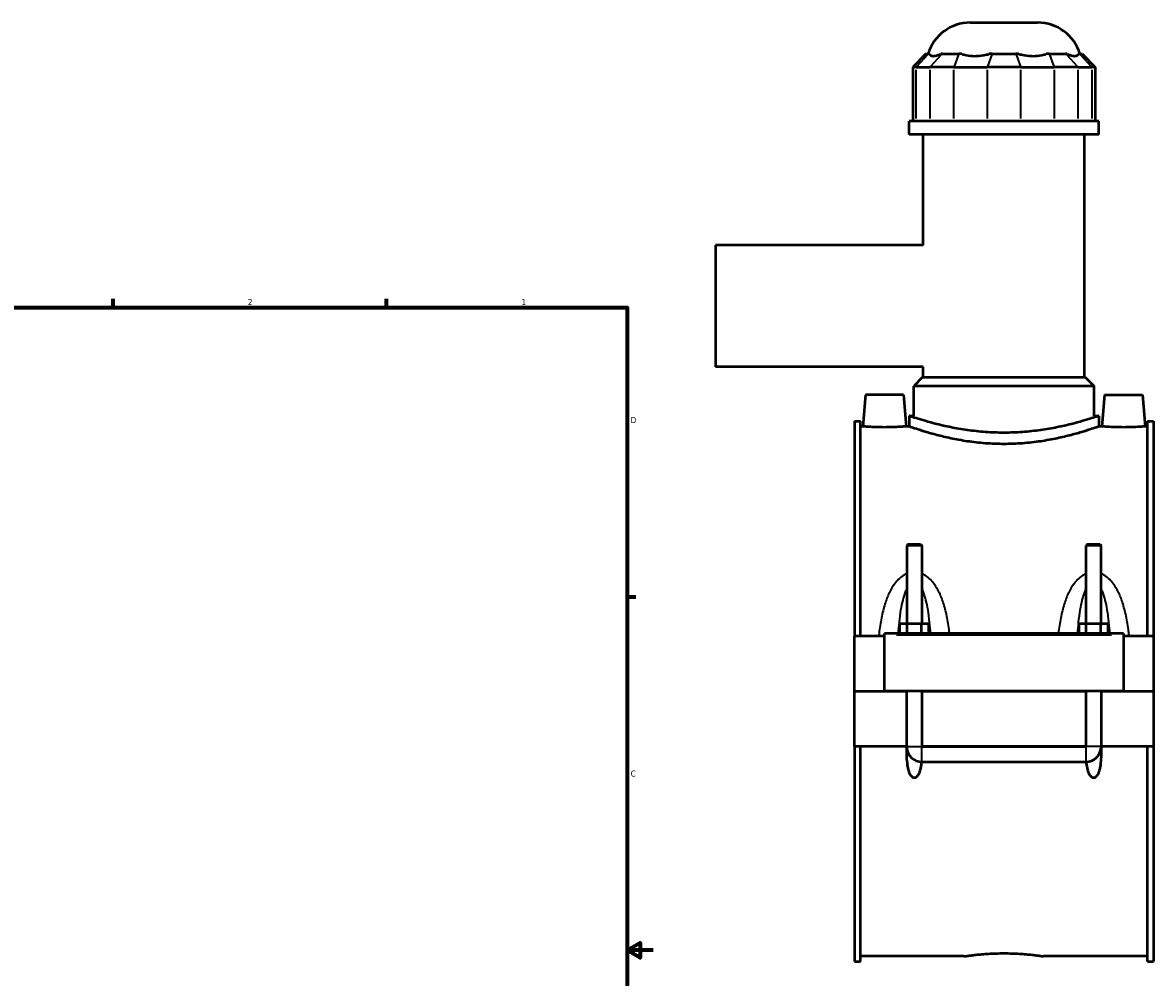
# Model space of a CAD drawing. Header units: inches. Extents: x -2.4 to 50, y -2 to 49.4.
# Tile 9 of 10: x 24.1 to 41.7, y 10.6 to 25.4. Entities that reach past the tile are written whole.
import ezdxf

# ---------------------------------------------------------------- set-up
doc = ezdxf.new("R2010")
doc.units = ezdxf.units.IN
doc.header["$MEASUREMENT"] = 0
for name, color, linetype, lineweight in [('Border (ANSI)', 7, 'Continuous', 70), ('Visible (ANSI)', 7, 'Continuous', 50), ('Visible Narrow (ANSI)', 7, 'Continuous', 35)]:
    doc.layers.add(name, color=color, linetype=linetype, lineweight=lineweight)
doc.styles.add('Note Text (ANSI)', font='tahoma.ttf')

# ---------------------------------------------------------------- blocks, each defined once
blk = doc.blocks.new('Borders Default Border')
at = {"layer": 'Border (ANSI)'}
for p, q in [((25.5, 21), (25.5, 21.134)), ((29.75, 21), (29.75, 21.134)), ((33.5, 16.5), (33.634, 16.5))]:
    blk.add_line(p, q, dxfattribs=at)
at = {"layer": 'Border (ANSI)', "flags": 128}
for points in [[(0.5, 1), (0.5, 21), (33.5, 21), (33.5, 1), (0.5, 1)], [(33.9, 11), (33.5, 11), (33.7, 11.115), (33.7, 10.885), (33.5, 11)]]:
    blk.add_lwpolyline(points, dxfattribs=at)
at = {"layer": 'Border (ANSI)', "color": 5, "true_color": 0x0000ff, "char_height": 0.0945, "attachment_point": 7, "style": 'Note Text (ANSI)'}
for s, insert in [('2', (27.596, 21.04)), ('1', (31.854, 21.04)), ('D', (33.553, 19.203)), ('C', (33.552, 13.701))]:
    blk.add_mtext(s, dxfattribs=dict(at, insert=insert))

msp = doc.modelspace()

# ---------------------------------------------------------------- linework, layer by layer
at = {"layer": 'Visible (ANSI)'}
for p, q in [((38.8372, 25.4342), (39.8855, 25.4342)), ((38.147, 24.9463), (37.9409, 24.7402)), ((38.147, 24.9463), (38.1836, 24.9463)), ((38.202, 24.9463), (38.1836, 24.9463)), ((38.3984, 24.9463), (38.38, 24.9463)), ((38.3984, 24.9463), (38.6587, 24.9463)), ((38.7031, 24.9463), (38.6587, 24.9463)), ((39.1773, 24.9463), (39.1329, 24.9463)), ((39.1773, 24.9463), (39.5454, 24.9463)), ((39.5898, 24.9463), (39.5454, 24.9463)), ((40.064, 24.9463), (40.0196, 24.9463)), ((40.064, 24.9463), (40.3243, 24.9463)), ((40.3427, 24.9463), (40.3243, 24.9463)), ((40.5391, 24.9463), (40.5207, 24.9463)), ((40.5391, 24.9463), (40.5757, 24.9463)), ((40.5757, 24.9463), (40.7818, 24.7402)), ((37.9932, 24.7402), (37.9409, 24.7402)), ((37.9409, 24.7402), (37.9409, 23.9008)), ((37.9932, 24.7402), (38.208, 24.7402)), ((38.5798, 24.7402), (38.208, 24.7402)), ((38.5798, 24.7402), (39.0984, 24.7402)), ((39.6243, 24.7402), (39.0984, 24.7402)), ((39.6243, 24.7402), (40.1429, 24.7402)), ((40.5147, 24.7402), (40.1429, 24.7402)), ((40.5147, 24.7402), (40.7295, 24.7402)), ((40.7818, 24.7402), (40.7295, 24.7402)), ((40.7818, 24.7402), (40.7818, 23.9008)), ((40.8384, 23.9008), (37.8843, 23.9008)), ((37.8843, 23.6917), (37.8843, 23.9008)), ((40.8384, 23.6917), (40.8384, 23.9008)), ((40.8384, 23.6917), (37.8843, 23.6917)), ((38.1058, 21.9711), (38.1058, 23.6917)), ((40.6169, 19.9161), (40.6169, 23.6917)), ((34.8713, 21.9711), (34.8713, 20.0774)), ((38.1058, 21.9711), (34.8713, 21.9711)), ((38.1058, 20.0774), (34.8713, 20.0774)), ((38.1058, 19.9161), (38.1058, 20.0774)), ((38.0955, 19.9161), (37.9581, 19.7787)), ((38.0955, 19.9161), (40.6272, 19.9161)), ((40.6272, 19.9161), (40.7646, 19.7787)), ((40.7646, 19.7787), (37.9581, 19.7787)), ((37.9581, 19.3161), (37.9581, 19.7787)), ((40.7646, 19.3161), (40.7646, 19.7787)), ((37.2061, 19.6453), (37.1628, 19.1512)), ((37.7966, 19.6453), (37.2061, 19.6453)), ((37.7966, 19.6453), (37.8398, 19.1512)), ((40.9261, 19.6453), (40.8828, 19.1512)), ((40.9261, 19.6453), (41.5166, 19.6453)), ((41.5166, 19.6453), (41.5598, 19.1512)), ((37.0363, 19.2337), (37.0363, 15.888)), ((37.0363, 19.2337), (37.1293, 19.2337)), ((37.1293, 15.888), (37.1293, 19.2337)), ((37.8843, 19.3161), (37.8843, 19.1512)), ((37.8843, 19.3161), (37.9581, 19.3161)), ((40.7646, 19.3161), (40.8384, 19.3161)), ((40.8384, 19.3161), (40.8384, 19.1512)), ((41.5933, 15.888), (41.5933, 19.2337)), ((41.5933, 19.2337), (41.6863, 19.2337)), ((41.6863, 19.2337), (41.6863, 15.888)), ((37.1628, 19.1512), (37.1293, 19.1512)), ((37.8843, 19.1512), (37.8398, 19.1512)), ((40.8828, 19.1512), (40.8384, 19.1512)), ((41.5933, 19.1512), (41.5598, 19.1512)), ((37.8719, 17.3212), (37.8482, 17.2976)), ((38.0845, 17.2976), (37.8482, 17.2976)), ((37.8482, 17.2976), (37.8482, 16.0848)), ((37.8719, 17.3212), (38.0608, 17.3212)), ((38.0608, 17.3212), (38.0845, 17.2976)), ((38.0845, 17.2976), (38.0845, 16.0848)), ((40.6619, 17.3212), (40.6382, 17.2976)), ((40.8745, 17.2976), (40.6382, 17.2976)), ((40.6382, 16.0848), (40.6382, 17.2976)), ((40.6619, 17.3212), (40.8508, 17.3212)), ((40.8508, 17.3212), (40.8745, 17.2976)), ((40.8745, 16.0848), (40.8745, 17.2976)), ((37.739, 15.9273), (37.739, 16.0848)), ((37.739, 16.0848), (37.8527, 16.0848)), ((37.8527, 15.9273), (37.8527, 16.0848)), ((37.8527, 16.0848), (38.08, 16.0848)), ((38.08, 15.9273), (38.08, 16.0848)), ((38.08, 16.0848), (38.1936, 16.0848)), ((38.1936, 15.9273), (38.1936, 16.0848)), ((40.529, 15.9273), (40.529, 16.0848)), ((40.529, 16.0848), (40.6427, 16.0848)), ((40.6427, 15.9273), (40.6427, 16.0848)), ((40.6427, 16.0848), (40.87, 16.0848)), ((40.87, 15.9273), (40.87, 16.0848)), ((40.87, 16.0848), (40.9836, 16.0848)), ((40.9836, 15.9273), (40.9836, 16.0848)), ((37.5013, 15.888), (37.0363, 15.888)), ((37.0363, 15.0312), (37.0363, 15.888)), ((37.5013, 15.9076), (37.5013, 15.9273)), ((41.2213, 15.9273), (37.5013, 15.9273)), ((37.5013, 15.0312), (37.5013, 15.9076)), ((41.2213, 15.9273), (41.2213, 15.9076)), ((41.2213, 15.9076), (41.2213, 15.0312)), ((41.6863, 15.888), (41.2213, 15.888)), ((41.6863, 15.888), (41.6863, 15.0312)), ((37.0363, 15.0312), (37.5013, 15.0312)), ((37.0363, 14.1704), (37.0363, 15.0272)), ((37.8482, 15.0272), (37.0363, 15.0272)), ((41.2213, 15.0312), (37.5013, 15.0312)), ((37.8482, 15.0312), (37.8482, 15.0272)), ((37.8482, 14.1704), (37.8482, 15.0272)), ((38.0845, 15.0312), (38.0845, 15.0272)), ((38.0845, 15.0272), (38.0845, 14.1704)), ((40.6382, 15.0272), (38.0845, 15.0272)), ((40.6382, 15.0272), (40.6382, 15.0312)), ((40.6382, 14.1704), (40.6382, 15.0272)), ((40.8745, 15.0272), (40.8745, 15.0312)), ((40.8745, 15.0272), (40.8745, 14.1704)), ((41.6863, 15.0272), (40.8745, 15.0272)), ((41.2213, 15.0312), (41.6863, 15.0312)), ((41.6863, 15.0272), (41.6863, 14.1704)), ((37.8482, 14.1704), (37.0363, 14.1704)), ((37.0363, 14.1704), (37.0363, 10.8247)), ((37.1293, 10.8247), (37.1293, 14.1704)), ((37.8496, 14.1704), (37.8482, 14.1704)), ((38.0845, 14.1704), (38.0831, 14.1704)), ((40.6382, 14.1704), (38.0845, 14.1704)), ((38.0845, 14.1691), (40.6382, 14.1691)), ((40.6396, 14.1704), (40.6382, 14.1704)), ((40.8745, 14.1704), (40.8731, 14.1704)), ((41.6863, 14.1704), (40.8745, 14.1704)), ((41.5933, 10.8247), (41.5933, 14.1704)), ((41.6863, 14.1704), (41.6863, 10.8247)), ((38.0845, 13.9342), (40.6382, 13.9342)), ((37.0363, 10.8247), (37.1293, 10.8247)), ((38.744, 10.9071), (37.1293, 10.9071)), ((41.5933, 10.9071), (39.9787, 10.9071)), ((41.5933, 10.8247), (41.6863, 10.8247))]:
    msp.add_line(p, q, dxfattribs=at)
for centre, radius, start, end in [((38.8372, 24.7472), 0.687, 90, 163.15289), ((39.8855, 24.7472), 0.687, 16.84711, 90), ((38.0845, 14.1704), 0.2362, 184.69338, 270), ((40.6382, 14.1704), 0.2362, 270, 355.30662)]:
    msp.add_arc(centre, radius, start, end, dxfattribs=at)
for points, knots in [([(38.202, 24.9463), (38.2051, 24.9386), (38.2099, 24.932), (38.2274, 24.9183), (38.2434, 24.9144), (38.2615, 24.9144), (38.2796, 24.9144), (38.3029, 24.9183), (38.3456, 24.932), (38.3626, 24.9386), (38.38, 24.9463)], [-0.5693984, -0.5693984, -0.5693984, -0.5693984, -0.3600644, -0.3600644, 0, 0, 0, 0.3600644, 0.3600644, 0.5693984, 0.5693984, 0.5693984, 0.5693984]), ([(38.7031, 24.9463), (38.7249, 24.9386), (38.7486, 24.932), (38.8161, 24.9183), (38.8621, 24.9144), (38.9058, 24.9144), (38.9494, 24.9144), (38.9985, 24.9183), (39.0764, 24.932), (39.1051, 24.9386), (39.1329, 24.9463)], [-0.5693984, -0.5693984, -0.5693984, -0.5693984, -0.3600644, -0.3600644, 0, 0, 0, 0.3600644, 0.3600644, 0.5693984, 0.5693984, 0.5693984, 0.5693984]), ([(39.5898, 24.9463), (39.6176, 24.9386), (39.6463, 24.932), (39.7242, 24.9183), (39.7733, 24.9144), (39.8169, 24.9144), (39.8606, 24.9144), (39.9066, 24.9183), (39.9741, 24.932), (39.9978, 24.9386), (40.0196, 24.9463)], [-0.5693984, -0.5693984, -0.5693984, -0.5693984, -0.3600644, -0.3600644, 0, 0, 0, 0.3600644, 0.3600644, 0.5693984, 0.5693984, 0.5693984, 0.5693984]), ([(40.3427, 24.9463), (40.3601, 24.9386), (40.3771, 24.932), (40.4198, 24.9183), (40.4431, 24.9144), (40.4612, 24.9144), (40.4793, 24.9144), (40.4953, 24.9183), (40.5128, 24.932), (40.5176, 24.9386), (40.5207, 24.9463)], [-0.5693984, -0.5693984, -0.5693984, -0.5693984, -0.3600644, -0.3600644, 0, 0, 0, 0.3600644, 0.3600644, 0.5693984, 0.5693984, 0.5693984, 0.5693984]), ([(39.3613, 19.0536), (39.2678, 19.0536), (39.1712, 19.057), (38.9798, 19.0705), (38.8848, 19.0807), (38.7031, 19.1061), (38.6162, 19.1213), (38.4557, 19.1535), (38.3821, 19.1706), (38.2518, 19.2033), (38.1905, 19.2202), (38.0824, 19.2517), (38.0354, 19.2663), (37.9598, 19.2905), (37.9311, 19.3002), (37.8933, 19.313), (37.8843, 19.3161), (37.8843, 19.3161)], [11.4077301, 11.4077301, 11.4077301, 11.4077301, 12.1209034, 12.1209034, 12.8340768, 12.8340768, 13.5472502, 13.5472502, 14.2604236, 14.2604236, 14.9732165, 14.9732165, 15.6860093, 15.6860093, 16.3988022, 16.3988022, 17.1115951, 17.1115951, 17.1115951, 17.1115951]), ([(40.8384, 19.3161), (40.8384, 19.3161), (40.8294, 19.313), (40.7916, 19.3002), (40.7629, 19.2905), (40.6873, 19.2663), (40.6403, 19.2517), (40.5322, 19.2202), (40.4709, 19.2033), (40.3406, 19.1706), (40.267, 19.1535), (40.1065, 19.1213), (40.0196, 19.1061), (39.8379, 19.0807), (39.7429, 19.0705), (39.5515, 19.057), (39.4549, 19.0536), (39.3613, 19.0536)], [5.703865, 5.703865, 5.703865, 5.703865, 6.4166579, 6.4166579, 7.1294508, 7.1294508, 7.8422436, 7.8422436, 8.5550365, 8.5550365, 9.2682099, 9.2682099, 9.9813833, 9.9813833, 10.6945567, 10.6945567, 11.4077301, 11.4077301, 11.4077301, 11.4077301]), ([(37.5013, 19.1372), (37.4587, 19.1372), (37.4133, 19.138), (37.3298, 19.1406), (37.2917, 19.1425), (37.2317, 19.146), (37.2058, 19.1479), (37.1713, 19.1505), (37.1628, 19.1512), (37.1628, 19.1512)], [2.59696, 2.59696, 2.59696, 2.59696, 2.9217148, 2.9217148, 3.2464695, 3.2464695, 3.5709548, 3.5709548, 3.8954401, 3.8954401, 3.8954401, 3.8954401]), ([(37.8398, 19.1512), (37.8398, 19.1512), (37.8314, 19.1505), (37.7969, 19.1479), (37.771, 19.146), (37.7109, 19.1425), (37.6729, 19.1406), (37.5894, 19.138), (37.544, 19.1372), (37.5013, 19.1372)], [6.4924001, 6.4924001, 6.4924001, 6.4924001, 6.8168854, 6.8168854, 7.1413706, 7.1413706, 7.4661254, 7.4661254, 7.7908801, 7.7908801, 7.7908801, 7.7908801]), ([(39.3613, 18.8775), (39.2677, 18.8775), (39.1711, 18.881), (38.9796, 18.8952), (38.8846, 18.9059), (38.703, 18.9324), (38.6161, 18.9482), (38.4556, 18.9819), (38.382, 18.9997), (38.2518, 19.0338), (38.1906, 19.0513), (38.0824, 19.0841), (38.0355, 19.0993), (37.9599, 19.1246), (37.9311, 19.1347), (37.8933, 19.148), (37.8843, 19.1512), (37.8843, 19.1512)], [0, 0, 0, 0, 0.7137635, 0.7137635, 1.427527, 1.427527, 2.1412905, 2.1412905, 2.855054, 2.855054, 3.5683676, 3.5683676, 4.2816811, 4.2816811, 4.9949946, 4.9949946, 5.7083082, 5.7083082, 5.7083082, 5.7083082]), ([(40.8384, 19.1512), (40.8384, 19.1512), (40.8294, 19.148), (40.7916, 19.1347), (40.7628, 19.1246), (40.6872, 19.0993), (40.6402, 19.0841), (40.5321, 19.0513), (40.4709, 19.0338), (40.3407, 18.9997), (40.2671, 18.9819), (40.1066, 18.9482), (40.0197, 18.9324), (39.8381, 18.9059), (39.7431, 18.8952), (39.5516, 18.881), (39.455, 18.8775), (39.3613, 18.8775)], [17.1249245, 17.1249245, 17.1249245, 17.1249245, 17.838238, 17.838238, 18.5515516, 18.5515516, 19.2648651, 19.2648651, 19.9781786, 19.9781786, 20.6919421, 20.6919421, 21.4057056, 21.4057056, 22.1194692, 22.1194692, 22.8332327, 22.8332327, 22.8332327, 22.8332327]), ([(41.2213, 19.1372), (41.1787, 19.1372), (41.1333, 19.138), (41.0498, 19.1406), (41.0117, 19.1425), (40.9517, 19.146), (40.9258, 19.1479), (40.8913, 19.1505), (40.8828, 19.1512), (40.8828, 19.1512)], [0, 0, 0, 0, 0.3247547, 0.3247547, 0.6495095, 0.6495095, 0.9739947, 0.9739947, 1.29848, 1.29848, 1.29848, 1.29848]), ([(41.5598, 19.1512), (41.5598, 19.1512), (41.5514, 19.1505), (41.5169, 19.1479), (41.491, 19.146), (41.4309, 19.1425), (41.3929, 19.1406), (41.3094, 19.138), (41.264, 19.1372), (41.2213, 19.1372)], [3.8954401, 3.8954401, 3.8954401, 3.8954401, 4.2199253, 4.2199253, 4.5444106, 4.5444106, 4.8691653, 4.8691653, 5.1939201, 5.1939201, 5.1939201, 5.1939201]), ([(38.0775, 13.9343), (38.0768, 13.9266), (38.076, 13.9189), (38.0711, 13.8786), (38.0653, 13.843), (38.0518, 13.7917), (38.0465, 13.775), (38.0336, 13.7432), (38.0261, 13.7282), (38.0107, 13.7066), (38.0034, 13.6983), (37.9907, 13.6891), (37.9861, 13.6865), (37.9766, 13.683), (37.9715, 13.682), (37.9612, 13.682), (37.9561, 13.683), (37.9465, 13.6865), (37.942, 13.6891), (37.9293, 13.6983), (37.922, 13.7066), (37.9065, 13.7282), (37.8991, 13.7432), (37.8862, 13.775), (37.8809, 13.7917), (37.8674, 13.843), (37.8616, 13.8786), (37.848, 13.9922), (37.8467, 14.0803), (37.8496, 14.1704)], [1.5360051, 1.5360051, 1.5360051, 1.5360051, 1.5966314, 1.5966314, 1.8572739, 1.8572739, 1.9875951, 1.9875951, 2.1179164, 2.1179164, 2.1970479, 2.1970479, 2.2366137, 2.2366137, 2.2761794, 2.2761794, 2.3157452, 2.3157452, 2.3553109, 2.3553109, 2.4344424, 2.4344424, 2.5647637, 2.5647637, 2.695085, 2.695085, 2.9557275, 2.9557275, 3.600489, 3.600489, 3.600489, 3.600489]), ([(38.0831, 14.1704), (38.0831, 14.1703), (38.0831, 14.1701), (38.0833, 14.1698), (38.0834, 14.1696), (38.0836, 14.1694), (38.0838, 14.1693), (38.0841, 14.1692), (38.0843, 14.1691), (38.0845, 14.1691)], [0.0000739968, 0.0000739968, 0.0000739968, 0.0000739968, 0.0013944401, 0.0013944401, 0.0027725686, 0.0027725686, 0.004120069, 0.004120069, 0.0054404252, 0.0054404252, 0.0054404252, 0.0054404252]), ([(40.6382, 14.1691), (40.6384, 14.1691), (40.6386, 14.1692), (40.6389, 14.1693), (40.639, 14.1694), (40.6393, 14.1696), (40.6394, 14.1698), (40.6395, 14.1701), (40.6396, 14.1703), (40.6396, 14.1704)], [0, 0, 0, 0, 0.0013148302, 0.0013148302, 0.0026484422, 0.0026484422, 0.0040166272, 0.0040166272, 0.0053612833, 0.0053612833, 0.0053612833, 0.0053612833]), ([(40.8731, 14.1704), (40.876, 14.0803), (40.8747, 13.9922), (40.8611, 13.8786), (40.8553, 13.843), (40.8418, 13.7917), (40.8365, 13.775), (40.8236, 13.7432), (40.8161, 13.7282), (40.8007, 13.7066), (40.7934, 13.6983), (40.7807, 13.6891), (40.7761, 13.6865), (40.7666, 13.683), (40.7615, 13.682), (40.7512, 13.682), (40.7461, 13.683), (40.7365, 13.6865), (40.732, 13.6891), (40.7193, 13.6983), (40.712, 13.7066), (40.6965, 13.7282), (40.6891, 13.7432), (40.6762, 13.775), (40.6709, 13.7917), (40.6574, 13.843), (40.6516, 13.8786), (40.6467, 13.9189), (40.6459, 13.9266), (40.6451, 13.9343)], [0.9518698, 0.9518698, 0.9518698, 0.9518698, 1.5966314, 1.5966314, 1.8572739, 1.8572739, 1.9875951, 1.9875951, 2.1179164, 2.1179164, 2.1970479, 2.1970479, 2.2366137, 2.2366137, 2.2761794, 2.2761794, 2.3157452, 2.3157452, 2.3553109, 2.3553109, 2.4344424, 2.4344424, 2.5647637, 2.5647637, 2.695085, 2.695085, 2.9557275, 2.9557275, 3.0163538, 3.0163538, 3.0163538, 3.0163538]), ([(38.744, 10.9071), (38.744, 10.9071), (38.7477, 10.9077), (38.7634, 10.91), (38.7753, 10.9117), (38.8068, 10.9161), (38.8265, 10.9187), (38.8718, 10.9244), (38.8975, 10.9274), (38.9522, 10.9332), (38.9831, 10.9363), (39.0505, 10.9419), (39.0869, 10.9446), (39.163, 10.949), (39.2026, 10.9507), (39.2824, 10.9531), (39.3225, 10.9536), (39.3613, 10.9536)], [7.0992209, 7.0992209, 7.0992209, 7.0992209, 7.3950192, 7.3950192, 7.6908175, 7.6908175, 7.9866158, 7.9866158, 8.2824141, 8.2824141, 8.5782176, 8.5782176, 8.874021, 8.874021, 9.1698245, 9.1698245, 9.4656279, 9.4656279, 9.4656279, 9.4656279]), ([(39.3613, 10.9536), (39.4002, 10.9536), (39.4403, 10.9531), (39.5201, 10.9507), (39.5597, 10.949), (39.6358, 10.9446), (39.6722, 10.9419), (39.7396, 10.9363), (39.7705, 10.9332), (39.8252, 10.9274), (39.8509, 10.9244), (39.8962, 10.9187), (39.9159, 10.9161), (39.9474, 10.9117), (39.9593, 10.91), (39.9749, 10.9077), (39.9787, 10.9071), (39.9787, 10.9071)], [0, 0, 0, 0, 0.2958034, 0.2958034, 0.5916069, 0.5916069, 0.8874103, 0.8874103, 1.1832137, 1.1832137, 1.479012, 1.479012, 1.7748104, 1.7748104, 2.0706087, 2.0706087, 2.366407, 2.366407, 2.366407, 2.366407])]:
    msp.add_open_spline(points, degree=3, knots=knots, dxfattribs=at)
at = {"layer": 'Visible Narrow (ANSI)'}
for p, q in [((38.1741, 24.936), (38.0027, 24.7505)), ((38.3889, 24.936), (38.2175, 24.7505)), ((38.6547, 24.936), (38.5838, 24.7505)), ((39.1734, 24.936), (39.1024, 24.7505)), ((39.5493, 24.936), (39.6203, 24.7505)), ((40.068, 24.936), (40.1389, 24.7505)), ((40.3338, 24.936), (40.5052, 24.7505)), ((40.5486, 24.936), (40.72, 24.7505)), ((37.9932, 23.9428), (37.9932, 24.6983)), ((38.208, 24.6983), (38.208, 23.9428)), ((38.5798, 23.9428), (38.5798, 24.6983)), ((39.0984, 24.6983), (39.0984, 23.9428)), ((39.6243, 23.9428), (39.6243, 24.6983)), ((40.1429, 24.6983), (40.1429, 23.9428)), ((40.5147, 23.9428), (40.5147, 24.6983)), ((40.7295, 24.6983), (40.7295, 23.9428)), ((37.6873, 15.9076), (41.0353, 15.9076)), ((37.8533, 14.1704), (38.0794, 14.1704)), ((38.0845, 13.9355), (38.0845, 14.1652)), ((40.6382, 13.9355), (40.6382, 14.1652)), ((40.8694, 14.1704), (40.6433, 14.1704))]:
    msp.add_line(p, q, dxfattribs=at)
for points, knots in [([(37.8482, 16.8586), (37.8292, 16.8508), (37.811, 16.8412), (37.7653, 16.8123), (37.7393, 16.7909), (37.6944, 16.7459), (37.6749, 16.7227), (37.6298, 16.6612), (37.6062, 16.6213), (37.5586, 16.5263), (37.5364, 16.4702), (37.4948, 16.3442), (37.4766, 16.2735), (37.445, 16.1237), (37.4321, 16.0443), (37.4183, 15.9387), (37.4153, 15.9134), (37.4124, 15.888)], [-3.4525681, -3.4525681, -3.4525681, -3.4525681, -3.2952752, -3.2952752, -3.0385926, -3.0385926, -2.8078625, -2.8078625, -2.4564348, -2.4564348, -2.0053189, -2.0053189, -1.4690015, -1.4690015, -0.8875015, -0.8875015, -0.7046261, -0.7046261, -0.7046261, -0.7046261]), ([(38.5157, 15.9273), (38.5142, 15.9396), (38.5126, 15.9518), (38.5005, 16.0443), (38.4877, 16.1237), (38.4561, 16.2735), (38.4379, 16.3442), (38.3963, 16.4702), (38.3741, 16.5263), (38.3265, 16.6213), (38.3029, 16.6612), (38.2578, 16.7227), (38.2383, 16.7459), (38.1934, 16.7909), (38.1674, 16.8123), (38.1217, 16.8412), (38.1035, 16.8508), (38.0845, 16.8586)], [-6.7229899, -6.7229899, -6.7229899, -6.7229899, -6.6346803, -6.6346803, -6.0531803, -6.0531803, -5.5168629, -5.5168629, -5.065747, -5.065747, -4.7143193, -4.7143193, -4.4835892, -4.4835892, -4.2269066, -4.2269066, -4.0696137, -4.0696137, -4.0696137, -4.0696137]), ([(40.6382, 16.8586), (40.6192, 16.8508), (40.601, 16.8412), (40.5553, 16.8123), (40.5293, 16.7909), (40.4844, 16.7459), (40.4649, 16.7227), (40.4198, 16.6612), (40.3962, 16.6213), (40.3486, 16.5263), (40.3264, 16.4702), (40.2848, 16.3442), (40.2666, 16.2735), (40.235, 16.1237), (40.2221, 16.0443), (40.2101, 15.9518), (40.2085, 15.9396), (40.207, 15.9273)], [-3.4530869, -3.4530869, -3.4530869, -3.4530869, -3.2957936, -3.2957936, -3.0391107, -3.0391107, -2.8083792, -2.8083792, -2.4569501, -2.4569501, -2.0058335, -2.0058335, -1.4695149, -1.4695149, -0.8880317, -0.8880317, -0.7997107, -0.7997107, -0.7997107, -0.7997107]), ([(41.3103, 15.888), (41.3074, 15.9134), (41.3043, 15.9387), (41.2905, 16.0443), (41.2777, 16.1237), (41.2461, 16.2735), (41.2279, 16.3442), (41.1863, 16.4702), (41.1641, 16.5263), (41.1165, 16.6213), (41.0929, 16.6612), (41.0478, 16.7227), (41.0283, 16.7459), (40.9834, 16.7909), (40.9574, 16.8123), (40.9117, 16.8412), (40.8935, 16.8508), (40.8745, 16.8586)], [-6.8180746, -6.8180746, -6.8180746, -6.8180746, -6.6351878, -6.6351878, -6.0537046, -6.0537046, -5.517386, -5.517386, -5.0662694, -5.0662694, -4.7148403, -4.7148403, -4.4841088, -4.4841088, -4.2274259, -4.2274259, -4.0701326, -4.0701326, -4.0701326, -4.0701326]), ([(37.7174, 15.9273), (37.7217, 15.9869), (37.7268, 16.0459), (37.74, 16.1698), (37.7484, 16.2346), (37.7676, 16.3501), (37.7779, 16.4015), (37.7999, 16.4886), (37.8108, 16.5252), (37.831, 16.5799), (37.8393, 16.5996), (37.8482, 16.6179)], [0.9963729, 0.9963729, 0.9963729, 0.9963729, 1.4690015, 1.4690015, 2.0053189, 2.0053189, 2.4564348, 2.4564348, 2.8078625, 2.8078625, 3.021107, 3.021107, 3.021107, 3.021107]), ([(38.0845, 16.6179), (38.0934, 16.5996), (38.1017, 16.5799), (38.1219, 16.5252), (38.1328, 16.4886), (38.1548, 16.4015), (38.1651, 16.3501), (38.1843, 16.2346), (38.1927, 16.1698), (38.2059, 16.0459), (38.211, 15.9869), (38.2153, 15.9273)], [4.5010748, 4.5010748, 4.5010748, 4.5010748, 4.7143193, 4.7143193, 5.065747, 5.065747, 5.5168629, 5.5168629, 6.0531803, 6.0531803, 6.5258089, 6.5258089, 6.5258089, 6.5258089]), ([(40.5074, 15.9273), (40.5117, 15.9869), (40.5168, 16.0459), (40.53, 16.1698), (40.5384, 16.2346), (40.5576, 16.3501), (40.5679, 16.4015), (40.5899, 16.4886), (40.6008, 16.5252), (40.621, 16.5799), (40.6293, 16.5996), (40.6382, 16.6179)], [0.9968918, 0.9968918, 0.9968918, 0.9968918, 1.4695149, 1.4695149, 2.0058335, 2.0058335, 2.4569501, 2.4569501, 2.8083792, 2.8083792, 3.0216259, 3.0216259, 3.0216259, 3.0216259]), ([(40.8745, 16.6179), (40.8834, 16.5996), (40.8917, 16.5799), (40.9119, 16.5252), (40.9228, 16.4886), (40.9448, 16.4015), (40.9551, 16.3501), (40.9743, 16.2346), (40.9827, 16.1698), (40.9959, 16.0459), (41.001, 15.9869), (41.0053, 15.9273)], [4.5015936, 4.5015936, 4.5015936, 4.5015936, 4.7148403, 4.7148403, 5.0662694, 5.0662694, 5.517386, 5.517386, 6.0537046, 6.0537046, 6.5263277, 6.5263277, 6.5263277, 6.5263277])]:
    msp.add_open_spline(points, degree=3, knots=knots, dxfattribs=at)

# ---------------------------------------------------------------- block references
msp.add_blockref('Borders Default Border', (0, 0))

doc.saveas('drawing.dxf')
